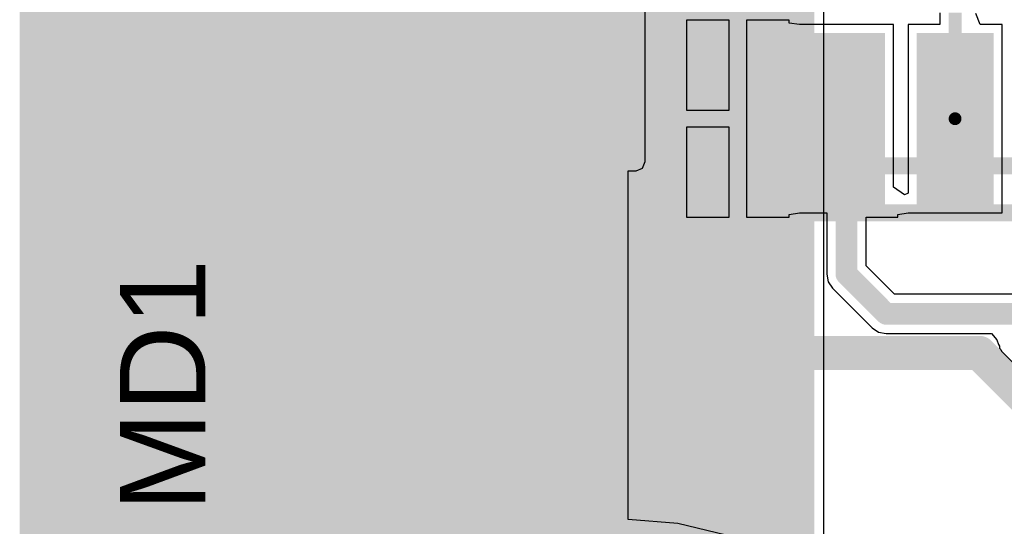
# Model space of a CAD drawing. Header units: millimetres. Extents: x 9.4 to 105.2, y 7.6 to 67.1.
# Tile 27 of 152: x 9.4 to 20.9, y 39.6 to 45.5. Entities that reach past the tile are written whole.
import ezdxf

# ---------------------------------------------------------------- set-up
doc = ezdxf.new("R2010")
doc.units = ezdxf.units.MM
for name, color, linetype in [('BottomLayer', 5, 'Continuous'), ('KeepOutLayer', 6, 'Continuous'), ('Mechanical2', 216, 'Continuous'), ('Mechanical3', 76, 'Continuous'), ('Mechanical5', 56, 'Continuous'), ('TopLayer', 1, 'Continuous'), ('TopOverlay', 2, 'Continuous'), ('TopPaste', 8, 'Continuous'), ('TopSolder', 216, 'Continuous')]:
    doc.layers.add(name, color=color, linetype=linetype)
doc.styles.add('Arial', font='arial.ttf', dxfattribs={"height": 0.2})

msp = doc.modelspace()

# ---------------------------------------------------------------- hatches: boundary and pattern name
at = {"layer": 'BottomLayer'}
msp.add_hatch(color=5, dxfattribs=at).paths.add_polyline_path([(10.287, 10.414), (18.669, 10.414), (18.669, 61.924), (10.287, 61.924)])
at = {"layer": 'KeepOutLayer'}
msp.add_hatch(color=6, dxfattribs=at).paths.add_polyline_path([(16.583, 43.816), (16.583, 61.816), (10.283, 61.816), (10.283, 43.816)])
msp.add_hatch(color=6, dxfattribs=at).paths.add_polyline_path([(16.583, 43.816), (16.583, 61.816), (10.283, 61.816), (10.283, 43.816)])
at = {"layer": 'TopLayer'}
for points in [[(9.777, 34.925), (16.381, 34.925), (16.381, 63.246), (9.777, 63.246)], [(17.323, 43.316), (17.323, 45.316), (18.223, 45.316), (18.223, 43.316)], [(18.593, 43.316), (18.593, 45.316), (19.493, 45.316), (19.493, 43.316)], [(19.863, 43.316), (19.863, 45.316), (20.763, 45.316), (20.763, 43.316)]]:
    msp.add_hatch(color=1, dxfattribs=at).paths.add_polyline_path(points)
at = {"layer": 'TopPaste'}
for points in [[(17.323, 43.316), (17.323, 45.316), (18.223, 45.316), (18.223, 43.316)], [(18.593, 43.316), (18.593, 45.316), (19.493, 45.316), (19.493, 43.316)], [(19.863, 43.316), (19.863, 45.316), (20.763, 45.316), (20.763, 43.316)]]:
    msp.add_hatch(color=8, dxfattribs=at).paths.add_polyline_path(points)
at = {"layer": 'TopSolder'}
for points in [[(17.323, 43.316), (17.323, 45.316), (18.223, 45.316), (18.223, 43.316)], [(18.593, 43.316), (18.593, 45.316), (19.493, 45.316), (19.493, 43.316)], [(19.863, 43.316), (19.863, 45.316), (20.763, 45.316), (20.763, 43.316)]]:
    msp.add_hatch(color=216, dxfattribs=at).paths.add_polyline_path(points)

# ---------------------------------------------------------------- linework, layer by layer
at = {"layer": 'BottomLayer'}
msp.add_line((18.777, 10.414), (18.777, 61.924), dxfattribs=at)
at = {"layer": 'KeepOutLayer'}
for points, const_width in [([(9.577, 11.942), (9.577, 63.242)], 0.4), ([(9.977, 11.951), (9.977, 63.228)], 0.4), ([(9.677, 11.942), (9.677, 63.242)], 0.2), ([(9.877, 11.946), (9.877, 63.235)], 0.2)]:
    msp.add_lwpolyline(points, dxfattribs=dict(at, const_width=const_width))
at = {"layer": 'Mechanical2', "const_width": 0.2}
for points in [[(10.233, 43.766), (10.233, 61.866)], [(10.233, 43.766), (35.833, 43.766)]]:
    msp.add_lwpolyline(points, dxfattribs=at)
at = {"layer": 'Mechanical2', "const_width": 0.1}
msp.add_lwpolyline([(10.183, 43.766, 1), (10.283, 43.766, 1)], format="xyb", close=True, dxfattribs=at)
msp.add_lwpolyline([(10.183, 43.766, 1), (10.283, 43.766, 1)], format="xyb", close=True, dxfattribs=at)
at = {"layer": 'Mechanical3', "const_width": 0.2}
for points in [[(10.133, 43.216), (10.133, 62.416)], [(10.133, 43.216), (36.383, 43.216)]]:
    msp.add_lwpolyline(points, dxfattribs=at)
at = {"layer": 'Mechanical3', "const_width": 0.1}
msp.add_lwpolyline([(10.083, 43.216, 1), (10.183, 43.216, 1)], format="xyb", close=True, dxfattribs=at)
msp.add_lwpolyline([(10.083, 43.216, 1), (10.183, 43.216, 1)], format="xyb", close=True, dxfattribs=at)
at = {"layer": 'Mechanical5', "const_width": 0.2}
for points in [[(10.133, 43.216), (10.133, 62.416)], [(10.133, 43.216), (36.383, 43.216)]]:
    msp.add_lwpolyline(points, dxfattribs=at)
at = {"layer": 'Mechanical5', "const_width": 0.1}
msp.add_lwpolyline([(10.083, 43.216, 1), (10.183, 43.216, 1)], format="xyb", close=True, dxfattribs=at)
msp.add_lwpolyline([(10.083, 43.216, 1), (10.183, 43.216, 1)], format="xyb", close=True, dxfattribs=at)
at = {"layer": 'TopLayer'}
for p, q in [((16.691, 43.816), (16.691, 61.816)), ((20.135, 45.554), (20.135, 45.416)), ((20.607, 45.416), (20.555, 45.543)), ((17.673, 45.466), (17.173, 45.466)), ((17.173, 45.466), (17.173, 44.416)), ((17.673, 44.416), (17.673, 45.466)), ((18.373, 45.466), (17.873, 45.466)), ((17.873, 45.466), (17.873, 44.316)), ((18.373, 45.433), (18.373, 45.466)), ((18.493, 45.416), (18.373, 45.433)), ((18.5, 45.416), (18.493, 45.416)), ((19.593, 45.416), (18.5, 45.416)), ((19.593, 43.515), (19.593, 45.416)), ((20.135, 45.416), (19.763, 45.416)), ((19.763, 45.416), (19.763, 43.448)), ((20.863, 45.416), (20.607, 45.416)), ((20.863, 43.216), (20.863, 45.416)), ((17.173, 44.416), (17.673, 44.416)), ((17.673, 44.216), (17.173, 44.216)), ((17.173, 44.216), (17.173, 43.166)), ((17.673, 43.166), (17.673, 44.216)), ((17.873, 44.316), (17.873, 43.166)), ((16.66, 43.739), (16.691, 43.816)), ((16.489, 39.637), (16.489, 43.708)), ((16.489, 43.708), (16.583, 43.708)), ((16.583, 43.708), (16.66, 43.739)), ((19.72, 43.428), (19.593, 43.515)), ((19.756, 43.441), (19.72, 43.428)), ((19.763, 43.448), (19.756, 43.441)), ((18.373, 43.199), (18.493, 43.216)), ((18.373, 43.166), (18.373, 43.199)), ((18.493, 43.216), (18.5, 43.216)), ((18.5, 43.216), (18.812, 43.216)), ((18.812, 43.216), (18.812, 42.501)), ((19.643, 43.199), (19.763, 43.216)), ((19.643, 43.166), (19.643, 43.199)), ((19.763, 43.216), (19.763, 43.216)), ((19.763, 43.216), (20.863, 43.216)), ((17.173, 43.166), (17.673, 43.166)), ((17.873, 43.166), (18.373, 43.166)), ((19.274, 42.597), (19.274, 43.166)), ((19.274, 43.166), (19.643, 43.166)), ((19.603, 42.268), (19.274, 42.597)), ((18.812, 42.501), (18.829, 42.413)), ((18.829, 42.413), (18.879, 42.338)), ((18.879, 42.338), (19.344, 41.873)), ((23.169, 42.268), (19.603, 42.268)), ((19.344, 41.873), (19.419, 41.823)), ((19.419, 41.823), (19.507, 41.806)), ((19.507, 41.806), (20.739, 41.806)), ((20.739, 41.806), (20.8, 41.734)), ((20.8, 41.734), (20.822, 41.679)), ((20.822, 41.679), (20.831, 41.659)), ((20.831, 41.659), (20.831, 41.637)), ((20.831, 41.637), (20.846, 41.622)), ((20.846, 41.622), (20.854, 41.602)), ((20.854, 41.602), (22.276, 40.18)), ((16.491, 39.635), (16.489, 39.637)), ((17.072, 39.589), (16.491, 39.635)), ((17.638, 39.453), (17.072, 39.589))]:
    msp.add_line(p, q, dxfattribs=at)
for points, const_width in [([(17.773, 44.316), (17.773, 46.151)], 0.4), ([(20.313, 44.316), (20.313, 45.554)], 0.15), ([(17.773, 42.095), (17.773, 44.316)], 0.4), ([(19.043, 42.501), (19.043, 44.316)], 0.254), ([(19.043, 42.501), (19.507, 42.037)], 0.254), ([(17.773, 42.095), (18.288, 41.58)], 0.4), ([(19.507, 42.037), (23.169, 42.037)], 0.254), ([(18.288, 41.58), (20.597, 41.58)], 0.4), ([(20.597, 41.58), (22.197, 39.98)], 0.4)]:
    msp.add_lwpolyline(points, dxfattribs=dict(at, const_width=const_width))
for points, const_width in [([(17.673, 44.316, 1), (17.873, 44.316, 1)], 0.2), ([(17.673, 44.316, 1), (17.873, 44.316, 1)], 0.2), ([(18.979, 44.316, 1), (19.106, 44.316, 1)], 0.127), ([(20.275, 44.316, 1), (20.35, 44.316, 1)], 0.075), ([(18.979, 42.501, 1), (19.106, 42.501, 1)], 0.127), ([(18.979, 42.501, 1), (19.106, 42.501, 1)], 0.127), ([(17.673, 42.095, 1), (17.873, 42.095, 1)], 0.2), ([(17.673, 42.095, 1), (17.873, 42.095, 1)], 0.2), ([(19.444, 42.037, 1), (19.571, 42.037, 1)], 0.127), ([(19.444, 42.037, 1), (19.571, 42.037, 1)], 0.127), ([(18.188, 41.58, 1), (18.388, 41.58, 1)], 0.2), ([(18.188, 41.58, 1), (18.388, 41.58, 1)], 0.2), ([(20.497, 41.58, 1), (20.697, 41.58, 1)], 0.2), ([(20.497, 41.58, 1), (20.697, 41.58, 1)], 0.2)]:
    msp.add_lwpolyline(points, format="xyb", close=True, dxfattribs=dict(at, const_width=const_width))
at = {"layer": 'TopOverlay', "const_width": 0.2}
for points in [[(10.233, 43.766), (10.233, 61.866)], [(10.233, 43.766), (16.948, 43.766)]]:
    msp.add_lwpolyline(points, dxfattribs=at)
at = {"layer": 'TopOverlay'}
for points, const_width in [([(10.183, 43.766, 1), (10.283, 43.766, 1)], 0.1), ([(10.183, 43.766, 1), (10.283, 43.766, 1)], 0.1), ([(16.898, 43.766, 1), (16.998, 43.766, 1)], 0.1), ([(17.973, 42.541, 1), (17.723, 42.541, 1)], 0.25), ([(17.66, 42.541, 1), (17.785, 42.541, 1)], 0.125), ([(17.911, 42.541, 1), (18.035, 42.541, 1)], 0.125)]:
    msp.add_lwpolyline(points, format="xyb", close=True, dxfattribs=dict(at, const_width=const_width))

# ---------------------------------------------------------------- texts
at = {"layer": 'TopOverlay', "style": 'Arial'}
msp.add_text('MD1', height=1, rotation=90, dxfattribs=at).set_placement((11.549, 39.728))

doc.saveas('drawing.dxf')
